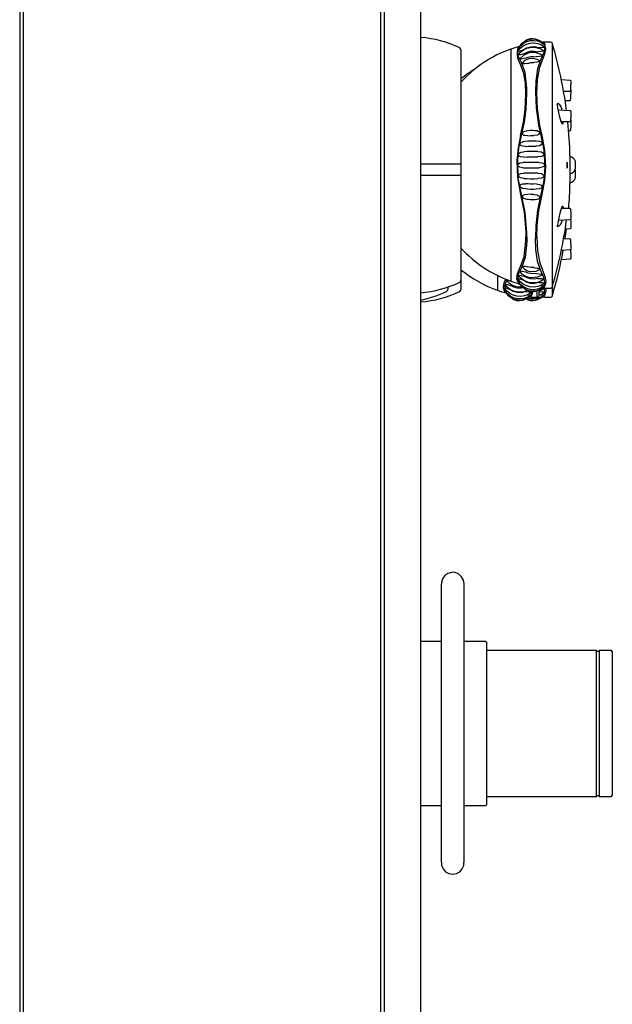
# Model space of a CAD drawing. Header units: millimetres. Extents: x 0 to 0.5, y -0.02 to 1.57.
# Tile 2 of 4: x 0 to 0.13, y 0.59 to 0.8. Entities that reach past the tile are written whole.
import ezdxf

# ---------------------------------------------------------------- set-up
doc = ezdxf.new("R2010")
doc.units = ezdxf.units.MM
doc.layers.add('BLOCKS', color=3, linetype='Continuous')

msp = doc.modelspace()

# ---------------------------------------------------------------- linework, layer by layer
at = {"layer": 'BLOCKS'}
for p, q in [((0, 1.550381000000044), (0, 0)), ((0.0008000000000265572, 1.550381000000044), (0.0008000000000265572, 0.5941668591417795)), ((0.08000000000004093, 1.501043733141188), (0.08000000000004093, 0.03699999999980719)), ((0.08799999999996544, 1.483616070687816), (0.08799999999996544, 0.04989999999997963)), ((0.0008000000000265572, 1.300000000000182), (0.0008000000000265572, 0)), ((0.07920000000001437, 1.230799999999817), (0.07920000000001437, 0.07000000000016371)), ((0.1147403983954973, 0.7993537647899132), (0.1150224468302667, 0.7991454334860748)), ((0.09686414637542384, 0.7976567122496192), (0.09686414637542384, 0.747145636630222)), ((0.1078089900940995, 0.7978570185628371), (0.1078089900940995, 0.7724011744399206)), ((0.1169171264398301, 0.7437405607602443), (0.1169171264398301, 0.7990416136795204)), ((0.1150224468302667, 0.7971170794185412), (0.1144039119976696, 0.795608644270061)), ((0.1146898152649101, 0.7952529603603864), (0.1153001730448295, 0.7968338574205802)), ((0.1188979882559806, 0.7911700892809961), (0.120777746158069, 0.7910269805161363)), ((0.1206527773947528, 0.7885198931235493), (0.1193981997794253, 0.7885495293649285)), ((0.1206527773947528, 0.7864997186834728), (0.1197322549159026, 0.7865214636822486)), ((0.1182189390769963, 0.784536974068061), (0.1207539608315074, 0.7843923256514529)), ((0.1187880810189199, 0.7850553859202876), (0.1187879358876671, 0.7850552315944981)), ((0.120676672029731, 0.78188331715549), (0.1188570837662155, 0.781891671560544)), ((0.120676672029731, 0.7798631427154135), (0.1205094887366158, 0.7798639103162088)), ((0.1144039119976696, 0.7788630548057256), (0.1150224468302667, 0.7756831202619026)), ((0.1153001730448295, 0.7756850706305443), (0.1146898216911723, 0.7788668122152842)), ((0.1207863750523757, 0.7744533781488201), (0.1207863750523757, 0.7724011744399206)), ((0.1207863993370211, 0.7744511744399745), (0.1207863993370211, 0.7703511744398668)), ((0.1078089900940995, 0.7724011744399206), (0.1078089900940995, 0.7469453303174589)), ((0.1207863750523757, 0.7724011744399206), (0.1207863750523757, 0.7703489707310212)), ((0.1219402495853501, 0.7733011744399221), (0.1219402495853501, 0.7715011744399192)), ((0.1219402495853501, 0.7712809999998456), (0.1219402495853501, 0.7694809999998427)), ((0.1150224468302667, 0.7691192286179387), (0.1144039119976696, 0.7659392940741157)), ((0.1146898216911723, 0.765935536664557), (0.1153001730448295, 0.769117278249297)), ((0.1207863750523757, 0.7705239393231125), (0.1207863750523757, 0.7683287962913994)), ((0.1207863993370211, 0.7703511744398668), (0.1207863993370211, 0.768331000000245)), ((0.1188570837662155, 0.7629106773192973), (0.120676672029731, 0.7629190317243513)), ((0.1207539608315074, 0.7604100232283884), (0.1182189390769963, 0.7602653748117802)), ((0.1187880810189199, 0.7597469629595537), (0.1187879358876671, 0.7597471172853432)), ((0.1207539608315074, 0.7583898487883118), (0.1197400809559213, 0.7583319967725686)), ((0.1131835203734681, 0.7564401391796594), (0.1131835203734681, 0.7563452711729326)), ((0.1193981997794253, 0.7562528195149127), (0.1206527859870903, 0.7562824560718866)), ((0.1049057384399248, 0.7481666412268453), (0.1049057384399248, 0.7449251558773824)), ((0.1150224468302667, 0.7476852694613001), (0.1144039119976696, 0.7491937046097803)), ((0.1146898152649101, 0.7495493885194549), (0.1153001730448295, 0.747968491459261)), ((0.09396089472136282, 0.7456232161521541), (0.09396089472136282, 0.7451254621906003)), ((0.09686414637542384, 0.747145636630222), (0.09686414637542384, 0.7451254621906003)), ((0.114622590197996, 0.7453615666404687), (0.1150224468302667, 0.7456569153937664)), ((0.1110912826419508, 0.7446288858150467), (0.111091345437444, 0.7446288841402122)), ((0.1115558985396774, 0.7432206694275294), (0.1115153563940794, 0.7432316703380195)), ((0.1115558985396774, 0.7432206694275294), (0.112119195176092, 0.7436367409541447)), ((0.112551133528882, 0.7446090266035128), (0.1123969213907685, 0.7439187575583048)), ((0.1135277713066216, 0.7446859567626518), (0.1135277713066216, 0.743383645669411)), ((0.1140138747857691, 0.7437405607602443), (0.1140138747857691, 0.7450238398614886)), ((0.09253751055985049, 0.6805132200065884), (0.09253751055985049, 0.6193748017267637)), ((0.09753751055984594, 0.6193686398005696), (0.09753751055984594, 0.6805083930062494)), ((0.09253751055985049, 0.6679076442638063), (0.08800000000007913, 0.6679076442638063)), ((0.1023375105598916, 0.6679076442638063), (0.09753751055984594, 0.6679076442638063)), ((0.1023375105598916, 0.6679076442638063), (0.1025375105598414, 0.6677076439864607)), ((0.1025375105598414, 0.6321076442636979), (0.1025375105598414, 0.6677076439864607)), ((0.1265764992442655, 0.6658809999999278), (0.1025375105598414, 0.6658809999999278)), ((0.1265764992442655, 0.633880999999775), (0.1265764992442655, 0.6658809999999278)), ((0.1266764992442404, 0.6657810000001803), (0.1265764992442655, 0.6658809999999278)), ((0.1267764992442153, 0.665680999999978), (0.1266764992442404, 0.6657810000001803)), ((0.1269764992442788, 0.665680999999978), (0.1267764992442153, 0.665680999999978)), ((0.1270764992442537, 0.6657809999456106), (0.1269764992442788, 0.665680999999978)), ((0.1271764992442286, 0.6658809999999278), (0.1270764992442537, 0.6657809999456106)), ((0.1298764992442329, 0.6658809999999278), (0.1271764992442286, 0.6658809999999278)), ((0.1271764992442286, 0.6658809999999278), (0.1271764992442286, 0.633880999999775)), ((0.1300764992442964, 0.6656809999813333), (0.1298764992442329, 0.6658809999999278)), ((0.1300764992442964, 0.6656809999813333), (0.1300764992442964, 0.6340810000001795)), ((0.1025375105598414, 0.633880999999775), (0.1265764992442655, 0.633880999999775)), ((0.1265764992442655, 0.633880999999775), (0.1266764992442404, 0.6339810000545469)), ((0.1266764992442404, 0.6339810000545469), (0.1267764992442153, 0.6340810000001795)), ((0.1267764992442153, 0.6340810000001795), (0.1269764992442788, 0.6340810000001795)), ((0.1269764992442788, 0.6340810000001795), (0.1270764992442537, 0.6339809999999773)), ((0.1270764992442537, 0.6339809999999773), (0.1271764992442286, 0.633880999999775)), ((0.1271764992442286, 0.633880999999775), (0.1298764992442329, 0.633880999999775)), ((0.1298764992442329, 0.633880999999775), (0.1300764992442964, 0.6340810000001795)), ((0.08800000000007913, 0.6319076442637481), (0.09253751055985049, 0.6319076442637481)), ((0.09753751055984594, 0.6319076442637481), (0.1023375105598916, 0.6319076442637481)), ((0.1023375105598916, 0.6319076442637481), (0.1025375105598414, 0.6321076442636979))]:
    msp.add_line(p, q, dxfattribs=at)
at = {"layer": 'BLOCKS', "flags": 128}
for points in [[(0.109492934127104, 0.7980562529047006), (0.1099691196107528, 0.7986383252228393), (0.1105837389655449, 0.7991313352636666), (0.1112893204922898, 0.7994890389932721), (0.112054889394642, 0.7996970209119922), (0.1128477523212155, 0.7997446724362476), (0.1136332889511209, 0.7996318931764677), (0.1143775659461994, 0.7993624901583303), (0.1151437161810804, 0.798889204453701)], [(0.109976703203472, 0.798769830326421), (0.1102614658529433, 0.7991144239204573), (0.1107978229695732, 0.7995433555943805), (0.1114109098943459, 0.7998546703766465), (0.1120747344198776, 0.8000362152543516), (0.1127619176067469, 0.8000790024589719), (0.1134435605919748, 0.7999828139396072), (0.1140910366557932, 0.7997507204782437), (0.1147403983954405, 0.7993537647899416)], [(0.110894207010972, 0.7995922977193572), (0.1111078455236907, 0.7997726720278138), (0.1115806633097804, 0.8000227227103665), (0.1120958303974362, 0.8001671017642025), (0.1126300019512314, 0.8001978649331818), (0.1131585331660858, 0.8001149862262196), (0.1136573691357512, 0.7999213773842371), (0.1137074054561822, 0.7998882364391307)], [(0.1101176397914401, 0.7949147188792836), (0.1094442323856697, 0.7964006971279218), (0.109306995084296, 0.7976519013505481), (0.1095623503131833, 0.7983668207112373), (0.109976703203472, 0.798769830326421)], [(0.1104178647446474, 0.7975811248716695), (0.1097650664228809, 0.7973910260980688), (0.1094808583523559, 0.7973363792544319), (0.1093732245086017, 0.7973389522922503), (0.1093463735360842, 0.7973524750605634), (0.1093374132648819, 0.7973743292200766), (0.1093421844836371, 0.7973898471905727), (0.109830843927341, 0.7980160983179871), (0.1104736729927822, 0.7985455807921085), (0.1112209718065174, 0.7989292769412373), (0.1120370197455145, 0.7991504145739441), (0.1128834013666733, 0.7991965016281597), (0.1137195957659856, 0.7990677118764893), (0.1145060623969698, 0.7987689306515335), (0.1151767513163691, 0.7983330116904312)], [(0.1106577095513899, 0.7967882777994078), (0.1099602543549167, 0.7966095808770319), (0.1096513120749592, 0.7965677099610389), (0.1095304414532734, 0.7965823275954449), (0.1095004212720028, 0.7966031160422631), (0.1094905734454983, 0.796633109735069), (0.1094995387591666, 0.7966658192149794), (0.1099780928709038, 0.7972191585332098), (0.1105914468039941, 0.7976848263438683), (0.1112950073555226, 0.7980227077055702), (0.1120576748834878, 0.798219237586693), (0.1128469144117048, 0.7982645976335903), (0.1136283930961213, 0.7981588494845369), (0.1143682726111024, 0.7979056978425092), (0.1149976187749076, 0.7975378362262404)], [(0.1099525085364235, 0.7981163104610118), (0.109651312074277, 0.7980418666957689), (0.1095304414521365, 0.7980288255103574), (0.1095004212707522, 0.7980353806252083), (0.109490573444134, 0.7980508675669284), (0.109492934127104, 0.7980562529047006)], [(0.1110459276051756, 0.7958354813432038), (0.1103274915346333, 0.7956874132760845), (0.1100089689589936, 0.7956702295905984), (0.1098844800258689, 0.7957021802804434), (0.1098533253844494, 0.795731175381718), (0.1098427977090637, 0.795769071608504), (0.1098540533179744, 0.7958187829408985), (0.1107171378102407, 0.7966071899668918), (0.1119226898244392, 0.7970784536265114), (0.1126069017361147, 0.7971460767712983), (0.1133118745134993, 0.7970832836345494), (0.1140049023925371, 0.7968813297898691), (0.1146116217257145, 0.7965576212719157)], [(0.110060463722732, 0.7988799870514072), (0.1100428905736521, 0.798868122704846), (0.1100108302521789, 0.7988406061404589), (0.1099832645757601, 0.7988084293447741), (0.1099607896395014, 0.7987722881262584), (0.1099481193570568, 0.7987444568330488)], [(0.1104178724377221, 0.7975811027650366), (0.1112090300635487, 0.7980882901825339), (0.1121212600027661, 0.7983606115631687), (0.1130737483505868, 0.7983858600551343), (0.1139947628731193, 0.798153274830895)], [(0.1106576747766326, 0.796788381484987), (0.1113598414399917, 0.7971721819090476), (0.1121392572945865, 0.7973839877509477), (0.1129516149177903, 0.7974173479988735), (0.113748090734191, 0.7972651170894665)], [(0.1149976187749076, 0.7975378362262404), (0.1150129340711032, 0.7975220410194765), (0.1150239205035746, 0.7974868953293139), (0.1150125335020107, 0.7974529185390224), (0.114978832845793, 0.7974217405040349), (0.1148444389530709, 0.797367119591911), (0.1145046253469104, 0.7973090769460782), (0.113748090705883, 0.7972651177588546)], [(0.1151767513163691, 0.7983330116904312), (0.1151857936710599, 0.7983084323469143), (0.1151757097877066, 0.7982828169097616), (0.1151456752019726, 0.7982596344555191), (0.1150257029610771, 0.7982200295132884), (0.1147096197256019, 0.7981790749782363), (0.1139947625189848, 0.7981532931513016)], [(0.1150224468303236, 0.7991454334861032), (0.1151422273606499, 0.7989001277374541), (0.115234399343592, 0.7982238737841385), (0.1150930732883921, 0.797360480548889), (0.1150224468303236, 0.7971170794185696)], [(0.1150224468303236, 0.7991454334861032), (0.1150770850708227, 0.7991381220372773), (0.1151291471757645, 0.7991209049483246), (0.1151768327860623, 0.7990943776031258), (0.1152184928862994, 0.799059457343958), (0.1152526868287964, 0.7990173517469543), (0.1152782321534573, 0.7989695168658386), (0.1152942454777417, 0.798917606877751), (0.1153001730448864, 0.7988634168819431)], [(0.1153001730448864, 0.7968338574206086), (0.1155066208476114, 0.7979393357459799), (0.1153001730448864, 0.7988634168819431)], [(0.1099281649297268, 0.7944603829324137), (0.1092838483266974, 0.7959670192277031)], [(0.1115456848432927, 0.794704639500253), (0.1108429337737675, 0.7946033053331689), (0.1106710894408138, 0.7946034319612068), (0.110536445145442, 0.7946239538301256), (0.1104246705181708, 0.7946778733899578), (0.1103967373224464, 0.794715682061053), (0.1103873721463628, 0.7947608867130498), (0.1104000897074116, 0.7948300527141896), (0.1109784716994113, 0.7953856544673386), (0.1118522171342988, 0.795765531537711), (0.1123821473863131, 0.7958391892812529), (0.1129497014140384, 0.7958077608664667), (0.1135236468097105, 0.7956543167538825), (0.1140068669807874, 0.7953973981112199)], [(0.1110459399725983, 0.7958354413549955), (0.1115798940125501, 0.7960829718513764), (0.1121612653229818, 0.7962247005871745), (0.1127613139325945, 0.7962566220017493), (0.1133574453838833, 0.7961756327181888)], [(0.1140068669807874, 0.7953973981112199), (0.1140430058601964, 0.7953727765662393), (0.1140728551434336, 0.7953274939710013), (0.1140828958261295, 0.7952792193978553), (0.1140731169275, 0.7952304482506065), (0.1140435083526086, 0.7951837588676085), (0.1139248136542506, 0.7950962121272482), (0.1137817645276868, 0.7950360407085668), (0.1135999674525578, 0.7949861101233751), (0.1128638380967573, 0.794887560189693), (0.1128638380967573, 0.794887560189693)], [(0.1144039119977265, 0.7956086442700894), (0.1136743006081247, 0.7934991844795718), (0.1132769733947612, 0.7908923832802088), (0.1131815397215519, 0.7884054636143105), (0.11334072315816, 0.7849291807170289), (0.1138837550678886, 0.7811422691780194), (0.1144039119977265, 0.778863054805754)], [(0.1146116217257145, 0.7965576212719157), (0.1146400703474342, 0.7965235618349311), (0.1146515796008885, 0.7964809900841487), (0.1146405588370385, 0.7964388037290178), (0.1146069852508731, 0.7963992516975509), (0.1144721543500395, 0.7963274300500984), (0.1141264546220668, 0.7962455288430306), (0.1133574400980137, 0.7961756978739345)], [(0.1135090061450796, 0.7881523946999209), (0.1136625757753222, 0.7911815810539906), (0.1141829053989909, 0.7938799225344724), (0.1146898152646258, 0.7952529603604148)], [(0.1099281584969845, 0.7788668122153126), (0.1105610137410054, 0.7818106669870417), (0.1109343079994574, 0.7845778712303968), (0.1111047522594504, 0.7879810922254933), (0.1109911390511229, 0.7903508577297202), (0.1106371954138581, 0.792523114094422), (0.1099281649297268, 0.7944603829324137)], [(0.1113378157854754, 0.7882324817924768), (0.1113195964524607, 0.7892412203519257), (0.1109223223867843, 0.7927143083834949), (0.1101176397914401, 0.7949147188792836)], [(0.1115457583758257, 0.7947043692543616), (0.1121846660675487, 0.7948947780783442), (0.1128638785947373, 0.7948872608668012)], [(0.1207725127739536, 0.7910273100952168), (0.1208438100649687, 0.7910103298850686), (0.1208937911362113, 0.7909785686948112), (0.1209267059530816, 0.7909420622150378), (0.1209465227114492, 0.7909066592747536), (0.1209562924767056, 0.7908788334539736), (0.1209571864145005, 0.7908748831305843)], [(0.1209571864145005, 0.7908748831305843), (0.1209603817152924, 0.7908607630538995), (0.1209625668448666, 0.7908460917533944), (0.1209641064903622, 0.7908283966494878), (0.1209652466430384, 0.7907807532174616), (0.1209611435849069, 0.7905748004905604), (0.1209503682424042, 0.7902789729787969), (0.1209333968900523, 0.7898975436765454), (0.1209130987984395, 0.7894984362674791), (0.120907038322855, 0.7893931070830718)], [(0.120907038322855, 0.7893931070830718), (0.120892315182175, 0.7891372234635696), (0.1208738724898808, 0.7888634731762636), (0.1208591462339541, 0.7887066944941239), (0.1208548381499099, 0.7886822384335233), (0.1208499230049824, 0.788663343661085), (0.1208400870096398, 0.7886374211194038), (0.1208175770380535, 0.7885996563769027), (0.1207771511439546, 0.7885594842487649), (0.1207175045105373, 0.788529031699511), (0.1206457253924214, 0.7885201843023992)], [(0.1208808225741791, 0.7889666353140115), (0.1208937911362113, 0.7889583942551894), (0.1209267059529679, 0.788921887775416), (0.1209465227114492, 0.788886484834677), (0.1209562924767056, 0.7888586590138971), (0.1209571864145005, 0.7888547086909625)], [(0.1209571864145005, 0.7888547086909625), (0.1209603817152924, 0.7888405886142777), (0.1209625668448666, 0.7888259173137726), (0.1209641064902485, 0.7888082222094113), (0.1209652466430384, 0.788760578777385), (0.1209611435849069, 0.7885546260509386), (0.1209503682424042, 0.7882587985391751), (0.1209333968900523, 0.7878773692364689), (0.1209130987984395, 0.7874782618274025), (0.120907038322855, 0.7873729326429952)], [(0.1101176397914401, 0.7788606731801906), (0.1101470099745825, 0.7789738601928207), (0.1107670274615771, 0.7818345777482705), (0.1111574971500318, 0.7846815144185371), (0.1113378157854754, 0.7882324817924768)], [(0.1146898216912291, 0.7788668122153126), (0.1141865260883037, 0.7811030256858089), (0.1136707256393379, 0.7847138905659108), (0.1135089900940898, 0.7881870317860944)], [(0.120907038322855, 0.7873729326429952), (0.120892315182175, 0.7871170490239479), (0.1208738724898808, 0.7868432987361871), (0.1208591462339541, 0.7866865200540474), (0.1208548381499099, 0.7866620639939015), (0.1208499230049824, 0.7866431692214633), (0.1208400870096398, 0.7866172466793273), (0.1208175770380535, 0.7865794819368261), (0.1207771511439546, 0.7865393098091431), (0.1207175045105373, 0.7865088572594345), (0.1206457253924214, 0.7865000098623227)], [(0.1188262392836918, 0.7851748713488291), (0.1185703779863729, 0.7856376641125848), (0.1181191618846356, 0.7859257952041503), (0.1180144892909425, 0.7858571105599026), (0.117996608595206, 0.7858068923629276), (0.117993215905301, 0.7857712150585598), (0.1179930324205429, 0.7857601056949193)], [(0.1188262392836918, 0.7819772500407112), (0.1185703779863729, 0.7829437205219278), (0.1181191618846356, 0.7849893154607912), (0.1180144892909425, 0.7855618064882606), (0.117996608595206, 0.7856964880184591), (0.117993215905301, 0.7857481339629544), (0.1179930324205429, 0.7857601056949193)], [(0.1190303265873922, 0.7844906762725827), (0.1189780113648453, 0.7847251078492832), (0.1188262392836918, 0.7851748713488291)], [(0.120753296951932, 0.7843896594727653), (0.1207728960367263, 0.7843903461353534), (0.1208405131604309, 0.7843672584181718), (0.1208858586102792, 0.7843330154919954), (0.1209148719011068, 0.7842964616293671), (0.12093131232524, 0.7842644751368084), (0.1209406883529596, 0.7842372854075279), (0.1209478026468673, 0.784205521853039), (0.1209567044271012, 0.784124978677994), (0.1209646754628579, 0.7838750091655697), (0.1209639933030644, 0.7836033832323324)], [(0.1209639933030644, 0.7836033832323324), (0.1209638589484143, 0.7835498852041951), (0.1209552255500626, 0.7831513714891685), (0.120940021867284, 0.7827528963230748), (0.1209203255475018, 0.7824077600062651), (0.1208982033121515, 0.7821591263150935), (0.1208846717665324, 0.782071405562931), (0.1208711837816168, 0.7820226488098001), (0.1208531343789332, 0.7819843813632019), (0.1208235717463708, 0.7819455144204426), (0.1207720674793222, 0.7819067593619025), (0.1207027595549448, 0.7818848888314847), (0.1206764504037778, 0.7818865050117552)], [(0.1209092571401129, 0.7822833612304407), (0.1209148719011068, 0.7822762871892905), (0.12093131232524, 0.7822443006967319), (0.1209406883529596, 0.7822171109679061), (0.1209478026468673, 0.7821853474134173), (0.1209567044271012, 0.7821048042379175), (0.1209646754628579, 0.7818548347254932), (0.1209639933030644, 0.7815832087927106)], [(0.1108649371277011, 0.7798248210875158), (0.1109054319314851, 0.7798393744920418), (0.1112729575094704, 0.7799255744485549), (0.1116940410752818, 0.7799879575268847), (0.1121468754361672, 0.7800242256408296), (0.1126133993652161, 0.7800329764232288), (0.1130751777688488, 0.7800143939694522), (0.1135537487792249, 0.7799645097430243), (0.1137806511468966, 0.7798742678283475), (0.1139238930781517, 0.7797777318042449), (0.1140430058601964, 0.779629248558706), (0.1140728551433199, 0.7795479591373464), (0.1140828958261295, 0.779462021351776), (0.1140731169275, 0.7793758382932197), (0.1140435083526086, 0.7792940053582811), (0.1139248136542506, 0.7791432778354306), (0.1137817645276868, 0.7790435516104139), (0.1135999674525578, 0.7789662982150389), (0.1128638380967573, 0.7788671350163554), (0.1128638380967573, 0.7788671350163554)], [(0.1191060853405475, 0.7813871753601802), (0.1189780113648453, 0.7815561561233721), (0.1188262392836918, 0.7819772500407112)], [(0.1191060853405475, 0.7813871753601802), (0.1192087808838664, 0.7814239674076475), (0.1192927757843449, 0.7817037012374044)], [(0.1192927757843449, 0.7817037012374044), (0.1193045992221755, 0.7817953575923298), (0.1193098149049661, 0.781889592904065)], [(0.1209639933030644, 0.7815832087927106), (0.1209638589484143, 0.7815297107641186), (0.1209552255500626, 0.781131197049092), (0.120940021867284, 0.7807327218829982), (0.1209203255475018, 0.7803875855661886), (0.1208982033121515, 0.780138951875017), (0.1208846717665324, 0.7800512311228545), (0.1208711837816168, 0.7800024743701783), (0.1208531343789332, 0.7799642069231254), (0.1208235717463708, 0.7799253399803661), (0.1207720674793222, 0.7798865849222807), (0.1207027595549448, 0.7798647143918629), (0.1206764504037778, 0.7798663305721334)], [(0.1099281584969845, 0.7788668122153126), (0.1093863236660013, 0.7761831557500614), (0.1091282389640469, 0.7734000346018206), (0.109252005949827, 0.7696817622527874), (0.1099281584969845, 0.7659355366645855)], [(0.1101176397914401, 0.7659416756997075), (0.1094442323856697, 0.7695765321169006), (0.109306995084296, 0.7733989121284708), (0.1095623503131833, 0.7761375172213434), (0.1101176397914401, 0.7788606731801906)], [(0.1115456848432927, 0.7788145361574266), (0.1108429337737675, 0.7788541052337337), (0.1106710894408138, 0.7789153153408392), (0.110536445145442, 0.7790014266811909), (0.1104246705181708, 0.7791396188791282), (0.1103967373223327, 0.7792174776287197), (0.1103873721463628, 0.7793012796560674), (0.1103965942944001, 0.7793866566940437), (0.1104244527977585, 0.7794691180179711), (0.1105362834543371, 0.7796253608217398), (0.1106710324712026, 0.7797325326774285), (0.1108428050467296, 0.7798194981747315), (0.1108651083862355, 0.7798236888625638)], [(0.1104534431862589, 0.7775521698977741), (0.1104945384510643, 0.7775617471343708), (0.1109828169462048, 0.7776370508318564), (0.1115375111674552, 0.7776919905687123), (0.1121327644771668, 0.7777241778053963), (0.1127467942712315, 0.7777323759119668), (0.1133571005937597, 0.7777166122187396), (0.1133716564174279, 0.7777156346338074)], [(0.1115457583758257, 0.7788144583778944), (0.1121846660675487, 0.7788692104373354), (0.1128638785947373, 0.7788670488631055)], [(0.1133716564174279, 0.7777156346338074), (0.1141250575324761, 0.7776354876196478), (0.1144704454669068, 0.7774655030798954), (0.1146060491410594, 0.7773110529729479), (0.1146400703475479, 0.7772268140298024), (0.1146515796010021, 0.7771379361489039), (0.1146405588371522, 0.7770490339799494), (0.1146069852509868, 0.7769648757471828), (0.1144721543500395, 0.7768106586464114), (0.1141264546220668, 0.7766394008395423), (0.1133574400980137, 0.7765463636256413)], [(0.1110459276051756, 0.7764870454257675), (0.110327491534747, 0.7765390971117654), (0.110008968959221, 0.7766872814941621), (0.10988448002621, 0.7768301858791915), (0.1098533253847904, 0.7769103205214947), (0.1098427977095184, 0.7769963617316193), (0.1098529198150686, 0.7770838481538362), (0.1098837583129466, 0.7771680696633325), (0.1100078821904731, 0.7773268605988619), (0.1103269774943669, 0.7775136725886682), (0.1104559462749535, 0.7775365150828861)], [(0.1110459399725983, 0.7764870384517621), (0.1115798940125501, 0.7765301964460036), (0.1121612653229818, 0.7765549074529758), (0.1127613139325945, 0.7765604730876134), (0.1133574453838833, 0.776546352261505)], [(0.1150224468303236, 0.775683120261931), (0.1151422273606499, 0.7745716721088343), (0.115234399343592, 0.772143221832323), (0.1150930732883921, 0.7697188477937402), (0.1150224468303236, 0.7691192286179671)], [(0.1153001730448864, 0.7691172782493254), (0.1155066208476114, 0.7720506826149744), (0.1153001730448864, 0.7756850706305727)], [(0.1106577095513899, 0.7741505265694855), (0.1099602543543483, 0.7742252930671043), (0.1096513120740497, 0.7743842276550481), (0.1095304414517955, 0.7745305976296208), (0.1095004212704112, 0.7746111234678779), (0.1094905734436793, 0.7746966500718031), (0.109500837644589, 0.7747826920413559), (0.1095311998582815, 0.7748651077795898), (0.1096525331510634, 0.7750192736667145), (0.1099611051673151, 0.7751975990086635), (0.1106583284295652, 0.7753130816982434)], [(0.1106576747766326, 0.7741505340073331), (0.1113598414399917, 0.7741780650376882), (0.1121392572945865, 0.7741932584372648), (0.1129516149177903, 0.7741956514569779), (0.113748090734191, 0.7741847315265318)], [(0.1137479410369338, 0.7753699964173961), (0.1129514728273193, 0.7753881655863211), (0.1121386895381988, 0.7753841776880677), (0.1113595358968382, 0.7753588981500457), (0.1106583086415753, 0.7753130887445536)], [(0.1137479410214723, 0.7753699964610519), (0.1145048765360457, 0.7752761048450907), (0.1148452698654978, 0.7751027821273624), (0.11497950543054, 0.7749478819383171), (0.1150129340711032, 0.7748639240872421), (0.1150239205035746, 0.7747756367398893), (0.1150125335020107, 0.7746876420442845), (0.1149788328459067, 0.7746041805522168), (0.1148444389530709, 0.7744507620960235), (0.1145046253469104, 0.7742797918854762), (0.113748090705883, 0.774184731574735)], [(0.09686414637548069, 0.7725769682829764), (0.09556276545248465, 0.7725810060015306), (0.09452484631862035, 0.7725838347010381), (0.09346890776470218, 0.7725863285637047), (0.09239723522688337, 0.7725884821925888), (0.09131214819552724, 0.7725902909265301), (0.09021599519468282, 0.7725917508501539), (0.08911114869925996, 0.7725928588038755), (0.08800000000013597, 0.772593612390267)], [(0.1104178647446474, 0.7718193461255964), (0.1097650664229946, 0.7719221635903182), (0.1094808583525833, 0.7720940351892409), (0.1093732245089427, 0.7722401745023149), (0.109346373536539, 0.7723187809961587), (0.1093374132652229, 0.7724011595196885), (0.1093463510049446, 0.7724836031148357), (0.1093732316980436, 0.7725622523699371), (0.1094810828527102, 0.7727084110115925), (0.1097660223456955, 0.7728803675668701), (0.1104184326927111, 0.7729830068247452)], [(0.1104178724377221, 0.771819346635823), (0.1112090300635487, 0.7718076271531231), (0.1121212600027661, 0.7718013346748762), (0.1130737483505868, 0.7718007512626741), (0.1139947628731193, 0.7718061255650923)], [(0.113994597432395, 0.7729962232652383), (0.1130734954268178, 0.7730015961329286), (0.1121204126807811, 0.7730010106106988), (0.1112092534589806, 0.7729947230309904), (0.1104184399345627, 0.7729830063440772)], [(0.1139945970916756, 0.7729962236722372), (0.1147099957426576, 0.7728943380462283), (0.1150260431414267, 0.7727176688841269), (0.1151459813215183, 0.7725670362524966), (0.1151758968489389, 0.772485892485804), (0.1151857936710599, 0.772400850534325), (0.1151757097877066, 0.7723159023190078), (0.1151456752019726, 0.7722348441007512), (0.1150257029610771, 0.7720843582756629), (0.1147096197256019, 0.7719077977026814), (0.1139947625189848, 0.7718061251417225)], [(0.1200996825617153, 0.772857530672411), (0.1200848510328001, 0.7726793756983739), (0.1200778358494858, 0.7724696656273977), (0.1200794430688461, 0.7722529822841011), (0.1200894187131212, 0.7720533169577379), (0.1201066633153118, 0.7718921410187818), (0.1201293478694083, 0.7717872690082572), (0.1201550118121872, 0.771751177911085), (0.1201807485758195, 0.771789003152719), (0.1202035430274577, 0.7718969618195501), (0.120220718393, 0.7720623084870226), (0.1202303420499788, 0.7722653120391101), (0.1202314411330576, 0.7724825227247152), (0.120224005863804, 0.772689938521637), (0.1202088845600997, 0.7728652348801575), (0.1201876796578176, 0.7729892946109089), (0.1201626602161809, 0.7730477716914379), (0.1201366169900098, 0.7730330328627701), (0.1201125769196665, 0.7729459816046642), (0.1200996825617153, 0.772857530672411)], [(0.08800000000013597, 0.7701885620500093), (0.08911114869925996, 0.7701893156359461), (0.09021599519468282, 0.7701904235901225), (0.09131214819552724, 0.7701918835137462), (0.09239723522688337, 0.7701936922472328), (0.0934689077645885, 0.7701958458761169), (0.09452484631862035, 0.7701983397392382), (0.09556276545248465, 0.770201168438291), (0.09686414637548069, 0.7702052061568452)], [(0.1106577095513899, 0.7694892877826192), (0.1099602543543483, 0.7696049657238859), (0.1096513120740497, 0.7697843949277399), (0.1095304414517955, 0.7699391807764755), (0.1095004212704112, 0.7700218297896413), (0.1094905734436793, 0.7701080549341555), (0.109500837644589, 0.7701933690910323), (0.1095311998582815, 0.7702736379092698), (0.1096525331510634, 0.7704193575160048), (0.1099611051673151, 0.7705772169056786), (0.1106583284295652, 0.7706518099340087)], [(0.1106576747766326, 0.7694892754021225), (0.1113598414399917, 0.7694434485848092), (0.1121392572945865, 0.7694181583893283), (0.1129516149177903, 0.7694141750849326), (0.113748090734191, 0.7694323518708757)], [(0.1137479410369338, 0.7706176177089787), (0.1129514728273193, 0.7706067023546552), (0.1121386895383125, 0.77060909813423), (0.1113595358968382, 0.7706242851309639), (0.1106583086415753, 0.7706518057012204)], [(0.1137479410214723, 0.7706176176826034), (0.1145048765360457, 0.7705224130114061), (0.1148452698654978, 0.7703508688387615), (0.11497950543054, 0.7701970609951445), (0.1150129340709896, 0.7701134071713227), (0.1150239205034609, 0.7700252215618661), (0.115012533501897, 0.7699371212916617), (0.114978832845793, 0.7698533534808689), (0.1148444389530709, 0.7696988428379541), (0.1145046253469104, 0.76952609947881), (0.1137480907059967, 0.7694323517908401)], [(0.1110780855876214, 0.7671555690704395), (0.1103274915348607, 0.7672883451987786), (0.110008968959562, 0.7674746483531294), (0.1098844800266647, 0.7676332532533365), (0.1098533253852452, 0.7677173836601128), (0.1098427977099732, 0.7678047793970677), (0.1098529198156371, 0.7678909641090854), (0.1098837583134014, 0.7679712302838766), (0.1100078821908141, 0.7681143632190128), (0.1103269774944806, 0.7682629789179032), (0.1110465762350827, 0.7683152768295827)], [(0.1133573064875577, 0.7682559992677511), (0.1127612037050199, 0.7682418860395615), (0.112160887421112, 0.768247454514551), (0.1115804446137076, 0.7682721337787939), (0.1110465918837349, 0.7683152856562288)], [(0.1133735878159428, 0.7670869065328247), (0.1133514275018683, 0.7670854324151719), (0.1127457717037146, 0.7670699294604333), (0.1121366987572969, 0.7670779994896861), (0.1115456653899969, 0.7671096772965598), (0.1110780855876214, 0.7671555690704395)], [(0.1133573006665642, 0.768255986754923), (0.1141250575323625, 0.7681632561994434), (0.1144704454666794, 0.7679931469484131), (0.1146060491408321, 0.7678394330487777), (0.1146400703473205, 0.7677554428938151), (0.1146515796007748, 0.7676666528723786), (0.1146405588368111, 0.7675776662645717), (0.1146069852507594, 0.7674932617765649), (0.1144721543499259, 0.7673383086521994), (0.1141264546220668, 0.7671671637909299), (0.1133735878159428, 0.7670869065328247)], [(0.1099281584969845, 0.7659355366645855), (0.1107067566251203, 0.7620836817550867), (0.1110911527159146, 0.7577698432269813), (0.1111087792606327, 0.7567408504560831)], [(0.1113378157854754, 0.7565698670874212), (0.1113195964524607, 0.7576191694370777), (0.1109223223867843, 0.7620157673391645), (0.1101176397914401, 0.7659416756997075)], [(0.1108673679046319, 0.7649780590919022), (0.1108429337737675, 0.7649826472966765), (0.1106710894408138, 0.7650695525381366), (0.110536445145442, 0.7651766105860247), (0.1104246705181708, 0.7653327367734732), (0.1103967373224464, 0.7654151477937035), (0.1103873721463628, 0.7655004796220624), (0.1103965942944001, 0.7655843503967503), (0.1104244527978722, 0.7656622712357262), (0.1105362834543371, 0.7658005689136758), (0.1106710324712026, 0.7658867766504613), (0.1108428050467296, 0.7659480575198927), (0.111546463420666, 0.7659877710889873), (0.111546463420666, 0.7659877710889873)], [(0.1135141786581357, 0.7648343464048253), (0.1135000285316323, 0.7648318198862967), (0.113069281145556, 0.7647874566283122), (0.1126121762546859, 0.7647692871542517), (0.1121506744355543, 0.7647778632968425), (0.1117020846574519, 0.7648133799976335), (0.1112836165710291, 0.7648746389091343), (0.1109167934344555, 0.7649595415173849), (0.1108672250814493, 0.7649771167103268)], [(0.1128637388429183, 0.765935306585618), (0.112185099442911, 0.7659331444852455), (0.1115465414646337, 0.765987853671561)], [(0.1128636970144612, 0.7659352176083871), (0.1135989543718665, 0.7658363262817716), (0.1137806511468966, 0.7657592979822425), (0.1139238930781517, 0.7656598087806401), (0.1140430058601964, 0.7655094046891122), (0.1140728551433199, 0.7654277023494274), (0.1140828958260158, 0.7653416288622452), (0.1140731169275, 0.7652555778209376), (0.1140435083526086, 0.7651741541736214), (0.1139248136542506, 0.7650253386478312), (0.1137817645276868, 0.764928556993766), (0.1135999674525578, 0.7648560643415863), (0.1135127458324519, 0.7648480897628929)], [(0.1144039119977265, 0.7659392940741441), (0.1136743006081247, 0.7624928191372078), (0.1132769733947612, 0.7590881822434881), (0.113183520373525, 0.7564401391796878)], [(0.1135089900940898, 0.7566153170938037), (0.1135994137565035, 0.7592134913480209), (0.1139684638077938, 0.7624575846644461), (0.1146898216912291, 0.7659355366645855)], [(0.1188262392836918, 0.7628250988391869), (0.1185703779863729, 0.7618586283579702), (0.1181191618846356, 0.7598130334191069), (0.1180144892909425, 0.7592405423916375), (0.117996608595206, 0.7591058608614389), (0.117993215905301, 0.7590542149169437), (0.1179930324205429, 0.7590422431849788)], [(0.1191060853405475, 0.7634151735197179), (0.1189780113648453, 0.7632461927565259), (0.1188262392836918, 0.7628250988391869)], [(0.1191060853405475, 0.7634151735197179), (0.1192087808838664, 0.7633783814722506), (0.1192927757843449, 0.7630986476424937)], [(0.1192927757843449, 0.7630986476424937), (0.1193045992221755, 0.7630069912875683), (0.1193098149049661, 0.7629127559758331)], [(0.120676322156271, 0.7629161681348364), (0.120697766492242, 0.7629180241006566), (0.1207660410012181, 0.7628986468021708), (0.1208129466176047, 0.7628670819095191), (0.1208437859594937, 0.7628323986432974), (0.1208618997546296, 0.7628016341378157), (0.1208728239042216, 0.7627751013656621), (0.1208818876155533, 0.7627434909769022), (0.120896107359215, 0.7626599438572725), (0.1209192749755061, 0.7624094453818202), (0.1209383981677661, 0.7620834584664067), (0.1209521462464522, 0.7617363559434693)], [(0.1209521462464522, 0.7617363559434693), (0.1209541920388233, 0.7616847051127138), (0.1209633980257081, 0.7612866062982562), (0.1209648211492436, 0.7609424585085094), (0.1209578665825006, 0.7606951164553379), (0.1209494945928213, 0.7606072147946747), (0.1209405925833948, 0.7605647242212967), (0.120921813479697, 0.7605178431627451), (0.1208930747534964, 0.7604769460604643), (0.1208420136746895, 0.7604359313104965), (0.1207728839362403, 0.7604120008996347), (0.1207532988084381, 0.7604126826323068)], [(0.1209090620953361, 0.7604996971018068), (0.1209192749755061, 0.7603892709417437), (0.1209383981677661, 0.7600632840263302), (0.1209521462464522, 0.7597161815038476)], [(0.1188262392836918, 0.759627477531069), (0.1185703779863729, 0.7591646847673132), (0.1181191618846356, 0.7588765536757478), (0.1180144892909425, 0.7589452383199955), (0.117996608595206, 0.7589954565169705), (0.117993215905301, 0.7590311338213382), (0.1179930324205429, 0.7590422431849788)], [(0.1190309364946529, 0.7603117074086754), (0.1189780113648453, 0.7600772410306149), (0.1188262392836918, 0.759627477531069)], [(0.1209521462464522, 0.7597161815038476), (0.1209541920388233, 0.7596645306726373), (0.1209633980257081, 0.7592664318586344), (0.1209648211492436, 0.7589222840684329), (0.1209578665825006, 0.7586749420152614), (0.1209494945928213, 0.7585870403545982), (0.1209405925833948, 0.7585445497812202), (0.120921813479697, 0.7584976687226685), (0.1208930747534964, 0.7584567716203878), (0.1208420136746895, 0.75841575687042), (0.1207728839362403, 0.7583918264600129), (0.1207532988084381, 0.7583925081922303)], [(0.1099281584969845, 0.7501501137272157), (0.1107067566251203, 0.7523202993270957), (0.1110911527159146, 0.7557462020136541), (0.1111087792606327, 0.7567408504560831)], [(0.1113378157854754, 0.7565698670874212), (0.1113195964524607, 0.7555611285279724), (0.1109223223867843, 0.7520880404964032), (0.1101176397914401, 0.7498876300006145)], [(0.1144039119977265, 0.7491937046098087), (0.1136743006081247, 0.7513031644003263), (0.1132769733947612, 0.7539099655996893), (0.113183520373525, 0.756345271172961)], [(0.1135090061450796, 0.7566499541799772), (0.1136625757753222, 0.7536207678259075), (0.1141829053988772, 0.7509224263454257), (0.1146898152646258, 0.7495493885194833)], [(0.1208464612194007, 0.7561489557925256), (0.1208510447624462, 0.7561352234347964), (0.1208546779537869, 0.7561208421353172), (0.1208579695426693, 0.7561033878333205), (0.1208638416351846, 0.7560560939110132), (0.1209096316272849, 0.7554826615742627), (0.1209547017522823, 0.7544134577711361), (0.1209635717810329, 0.7541392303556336), (0.1209645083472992, 0.7539817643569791), (0.1209626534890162, 0.7539570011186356), (0.1209596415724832, 0.7539377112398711), (0.12095243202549, 0.7539109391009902), (0.1209337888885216, 0.7538711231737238), (0.1208975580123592, 0.7538271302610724), (0.1208412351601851, 0.7537908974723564), (0.1207698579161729, 0.7537747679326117), (0.1188979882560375, 0.7536322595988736)], [(0.1206475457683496, 0.7562822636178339), (0.1207201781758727, 0.7562724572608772), (0.1207730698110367, 0.756245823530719), (0.1208094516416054, 0.7562127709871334), (0.120832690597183, 0.7561795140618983), (0.1208451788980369, 0.7561527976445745), (0.1208464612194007, 0.7561489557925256)], [(0.1208943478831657, 0.7538250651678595), (0.1209547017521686, 0.7523932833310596), (0.1209635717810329, 0.752119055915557), (0.1209645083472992, 0.7519615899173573), (0.1209626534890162, 0.7519368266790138), (0.1209596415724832, 0.7519175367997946), (0.1209524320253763, 0.7518907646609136), (0.1209337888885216, 0.7518509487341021), (0.1208975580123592, 0.7518069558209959), (0.1208412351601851, 0.7517707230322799), (0.1207698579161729, 0.7517545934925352), (0.1188979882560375, 0.7516120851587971)], [(0.1095218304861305, 0.7465527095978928), (0.1093863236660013, 0.7466856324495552), (0.1091282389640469, 0.7474109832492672), (0.109252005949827, 0.7486239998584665), (0.1099281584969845, 0.7501501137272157)], [(0.1101176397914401, 0.7498876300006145), (0.1094442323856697, 0.7484016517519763), (0.109306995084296, 0.74715044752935), (0.1095623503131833, 0.7464355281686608), (0.1099764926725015, 0.746032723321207)], [(0.1104161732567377, 0.74995439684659), (0.1103967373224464, 0.7499909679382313), (0.1103873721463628, 0.7500411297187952), (0.1103965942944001, 0.7500864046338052), (0.1104244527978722, 0.7501242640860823), (0.1105362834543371, 0.7501782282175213), (0.1106710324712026, 0.7501987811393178), (0.1108428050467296, 0.7501989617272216), (0.111546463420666, 0.7500975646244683)], [(0.1140156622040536, 0.7494110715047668), (0.1133216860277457, 0.7490783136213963), (0.1123666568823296, 0.7489636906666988), (0.1118393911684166, 0.7490400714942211), (0.111310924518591, 0.7492274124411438), (0.110817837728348, 0.7495353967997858), (0.1104161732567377, 0.74995439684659)], [(0.1128637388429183, 0.7499151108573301), (0.112185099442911, 0.749907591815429), (0.1115465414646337, 0.7500978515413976)], [(0.1128636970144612, 0.7499148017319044), (0.1135989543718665, 0.7498164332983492), (0.1137806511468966, 0.7497666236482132), (0.1139238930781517, 0.7497065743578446), (0.1140430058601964, 0.7496191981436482), (0.1140728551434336, 0.7495725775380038), (0.1140828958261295, 0.7495238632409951), (0.1140731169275, 0.749475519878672), (0.1140435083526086, 0.7494301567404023), (0.1140156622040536, 0.7494110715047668)], [(0.1093424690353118, 0.7474116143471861), (0.1093374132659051, 0.747428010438), (0.109346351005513, 0.7474498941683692), (0.1093732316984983, 0.747463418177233), (0.1094810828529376, 0.7474659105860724), (0.1097660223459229, 0.7474110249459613), (0.1104184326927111, 0.7472210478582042)], [(0.1094995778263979, 0.7481359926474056), (0.1094905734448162, 0.7481701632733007), (0.1095008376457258, 0.7481999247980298), (0.1095311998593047, 0.7482204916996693), (0.1096525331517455, 0.7482346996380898), (0.1099611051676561, 0.7481925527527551), (0.1106583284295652, 0.7480138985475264)], [(0.1149965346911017, 0.7472634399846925), (0.1143649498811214, 0.7468951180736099), (0.1136264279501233, 0.7466430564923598), (0.1128465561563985, 0.7465377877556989), (0.112058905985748, 0.7465829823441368), (0.1112974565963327, 0.7467787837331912), (0.1105945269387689, 0.7471156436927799), (0.109981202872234, 0.7475802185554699), (0.1094995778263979, 0.7481359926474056)], [(0.1098634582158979, 0.7489718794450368), (0.1098533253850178, 0.7489879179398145), (0.1098427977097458, 0.7490327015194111), (0.1098529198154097, 0.7490707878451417), (0.109883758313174, 0.7490999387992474), (0.1100078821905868, 0.749132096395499), (0.1103269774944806, 0.7491149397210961), (0.1110465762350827, 0.7489667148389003)], [(0.1146139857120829, 0.7482475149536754), (0.1136722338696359, 0.7478051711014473), (0.1124208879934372, 0.747662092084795), (0.1117326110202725, 0.7477665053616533), (0.1110431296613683, 0.7480159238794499), (0.1103967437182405, 0.7484223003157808), (0.1098634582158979, 0.7489718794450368)], [(0.1137479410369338, 0.7475372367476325), (0.1129514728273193, 0.7473850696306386), (0.1121386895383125, 0.7474184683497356), (0.1113595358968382, 0.7476301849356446), (0.1106583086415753, 0.7480138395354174)], [(0.1133573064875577, 0.7486267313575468), (0.1127612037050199, 0.7485457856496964), (0.112160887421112, 0.7485777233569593), (0.1115804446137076, 0.7487192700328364), (0.1110465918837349, 0.748966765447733)], [(0.1133573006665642, 0.7486266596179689), (0.1141250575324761, 0.7485569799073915), (0.1144704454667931, 0.7484755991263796), (0.1146060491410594, 0.748404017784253), (0.1146400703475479, 0.7483645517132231), (0.1146515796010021, 0.7483224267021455), (0.1146405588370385, 0.748279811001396), (0.1146139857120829, 0.7482475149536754)], [(0.1137479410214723, 0.7475372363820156), (0.1145048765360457, 0.7474932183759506), (0.1148452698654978, 0.7474349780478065), (0.11497950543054, 0.7473802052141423), (0.1150129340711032, 0.7473489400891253), (0.1150239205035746, 0.7473148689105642), (0.1150125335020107, 0.747279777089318), (0.1149965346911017, 0.7472634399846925)], [(0.1150224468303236, 0.7456569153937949), (0.1151422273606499, 0.745902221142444), (0.115234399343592, 0.7465784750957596), (0.1150930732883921, 0.7474418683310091), (0.1150224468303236, 0.7476852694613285)], [(0.1153001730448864, 0.7479684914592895), (0.1155066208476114, 0.7468630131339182), (0.1153001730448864, 0.745938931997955)], [(0.1066165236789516, 0.7445345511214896), (0.1064830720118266, 0.7446654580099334), (0.1062249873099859, 0.7453908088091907), (0.106348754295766, 0.7466038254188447), (0.1066881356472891, 0.7473698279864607)], [(0.1069428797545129, 0.7472683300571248), (0.106540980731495, 0.7463814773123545), (0.1064037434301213, 0.7451302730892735), (0.1066590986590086, 0.7444153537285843), (0.1070732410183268, 0.7440125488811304)], [(0.1122731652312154, 0.7444485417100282), (0.1116001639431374, 0.7440118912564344), (0.1108147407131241, 0.743714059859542), (0.1099798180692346, 0.7435856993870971), (0.1091347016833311, 0.7436316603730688), (0.1083196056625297, 0.7438521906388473), (0.1075727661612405, 0.7442350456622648), (0.1069298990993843, 0.7447636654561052), (0.1064210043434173, 0.7454147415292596)], [(0.1064431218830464, 0.7453787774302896), (0.1064341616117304, 0.7454078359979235), (0.1064430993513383, 0.7454297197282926), (0.1064699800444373, 0.7454432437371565), (0.1065778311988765, 0.7454457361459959), (0.1068627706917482, 0.7453908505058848), (0.1075151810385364, 0.7452008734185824)], [(0.1114244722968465, 0.7448622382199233), (0.1107231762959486, 0.7446228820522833), (0.1099433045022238, 0.7445176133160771), (0.1091556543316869, 0.7445628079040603), (0.108394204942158, 0.7447586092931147), (0.1076912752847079, 0.7450954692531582), (0.1070779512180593, 0.7455600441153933), (0.1065809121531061, 0.7461336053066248)], [(0.1066177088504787, 0.746083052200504), (0.1065971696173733, 0.7461126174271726), (0.1065873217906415, 0.7461499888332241), (0.1065975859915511, 0.746179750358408), (0.10662794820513, 0.7462003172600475), (0.1067492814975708, 0.7462145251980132), (0.1070578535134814, 0.7461723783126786), (0.1077550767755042, 0.7459937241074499)], [(0.106978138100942, 0.7469233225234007), (0.1069500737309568, 0.7469677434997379), (0.1069395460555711, 0.7470125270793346), (0.106949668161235, 0.7470506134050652), (0.106980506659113, 0.7470797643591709), (0.1071046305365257, 0.7471119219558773), (0.1074237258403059, 0.7470947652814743)], [(0.1102321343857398, 0.7457236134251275), (0.1095176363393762, 0.7456419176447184), (0.1088293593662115, 0.7457463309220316), (0.1081398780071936, 0.7459957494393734), (0.1074934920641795, 0.7464021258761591), (0.1069440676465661, 0.7469683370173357)], [(0.1076751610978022, 0.7470429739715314), (0.1078089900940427, 0.7470154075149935)], [(0.1105463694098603, 0.7454600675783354), (0.1100482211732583, 0.745364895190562), (0.1092354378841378, 0.7453982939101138), (0.1084562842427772, 0.7456100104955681), (0.1077550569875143, 0.7459936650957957)], [(0.1151764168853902, 0.7464687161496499), (0.1145034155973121, 0.7460320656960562), (0.1137179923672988, 0.7457342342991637), (0.1128830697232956, 0.7456058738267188), (0.1120379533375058, 0.7456518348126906), (0.1112228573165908, 0.7458723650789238), (0.1104760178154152, 0.7462552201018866), (0.109833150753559, 0.7467838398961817), (0.1093424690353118, 0.7474116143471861)], [(0.1094934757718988, 0.746745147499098), (0.1094905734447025, 0.7467520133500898), (0.1095008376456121, 0.7467672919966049), (0.109531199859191, 0.7467736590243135), (0.1096525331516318, 0.7467603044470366), (0.1099519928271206, 0.7466861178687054)], [(0.1150169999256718, 0.7458345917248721), (0.1143756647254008, 0.7454389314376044), (0.1136321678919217, 0.7451701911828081), (0.1128475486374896, 0.7450577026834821), (0.1120555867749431, 0.7451052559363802), (0.1112907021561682, 0.7453128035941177), (0.1105854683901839, 0.7456699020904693), (0.1099708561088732, 0.7461622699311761), (0.1094934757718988, 0.746745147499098)], [(0.110060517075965, 0.7459223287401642), (0.1100428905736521, 0.7459342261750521), (0.1100108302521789, 0.7459617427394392), (0.1099832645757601, 0.745993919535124), (0.1099607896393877, 0.7460300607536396), (0.1099481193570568, 0.7460578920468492)], [(0.1146225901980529, 0.7453615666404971), (0.114089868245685, 0.7450510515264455), (0.1134428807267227, 0.7448193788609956), (0.1127617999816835, 0.7447233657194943), (0.1120751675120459, 0.7447660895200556), (0.1114117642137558, 0.744947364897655), (0.1107988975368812, 0.7452583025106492), (0.1102625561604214, 0.7456868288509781), (0.1099764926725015, 0.746032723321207)], [(0.113994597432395, 0.7466490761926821), (0.1130734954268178, 0.746416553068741), (0.1121204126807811, 0.7464418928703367), (0.1112092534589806, 0.74671400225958), (0.1104184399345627, 0.7472210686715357)], [(0.1139945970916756, 0.7466490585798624), (0.1147099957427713, 0.7466232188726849), (0.1150260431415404, 0.7465822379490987), (0.1151459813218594, 0.7465425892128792), (0.11517589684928, 0.7465193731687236), (0.1151857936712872, 0.7464937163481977), (0.1151764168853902, 0.7464687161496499)], [(0.1142860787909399, 0.7459496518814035), (0.1145048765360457, 0.7459413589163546), (0.1148452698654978, 0.7459123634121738), (0.1149795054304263, 0.7458836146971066), (0.1150129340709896, 0.7458663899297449), (0.1150239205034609, 0.7458470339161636), (0.1150169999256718, 0.7458345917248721)], [(0.1143846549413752, 0.7454444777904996), (0.1144704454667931, 0.7454384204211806), (0.1146060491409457, 0.745418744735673), (0.1146400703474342, 0.7454075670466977), (0.1146515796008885, 0.7453952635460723), (0.1146225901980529, 0.7453615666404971)], [(0.1147229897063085, 0.7454357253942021), (0.1148452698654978, 0.7454148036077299), (0.11497950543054, 0.7453600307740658), (0.1150129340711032, 0.7453287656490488), (0.1150239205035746, 0.7452946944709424), (0.1150125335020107, 0.7452596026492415), (0.1149965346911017, 0.7452432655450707)], [(0.1150224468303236, 0.7456569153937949), (0.1150770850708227, 0.7456642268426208), (0.1151291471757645, 0.7456814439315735), (0.1151768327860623, 0.7457079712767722), (0.1152184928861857, 0.7457428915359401), (0.1152526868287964, 0.7457849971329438), (0.1152782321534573, 0.7458328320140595), (0.1152942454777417, 0.745884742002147), (0.1153001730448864, 0.745938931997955)], [(0.1150224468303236, 0.7436367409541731), (0.1151422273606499, 0.7438820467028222), (0.115234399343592, 0.7445583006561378), (0.1150874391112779, 0.7454561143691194)], [(0.1153954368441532, 0.7454382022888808), (0.1155066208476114, 0.7448428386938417), (0.1153001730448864, 0.7439187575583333)], [(0.1121137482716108, 0.7438144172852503), (0.1114724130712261, 0.7434187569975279), (0.1107289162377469, 0.7431500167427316), (0.1099442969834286, 0.7430375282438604), (0.1091523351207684, 0.7430850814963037), (0.1083874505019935, 0.7432926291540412), (0.1076822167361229, 0.7436497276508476), (0.1070676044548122, 0.7441420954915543), (0.1065704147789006, 0.7447491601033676)], [(0.1065964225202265, 0.744710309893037), (0.1065873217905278, 0.744731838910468), (0.1065975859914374, 0.7447471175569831), (0.1066279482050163, 0.7447534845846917), (0.1067492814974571, 0.7447401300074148), (0.1070487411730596, 0.7446659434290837)], [(0.107157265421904, 0.7439021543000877), (0.1071396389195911, 0.7439140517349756), (0.1071075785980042, 0.7439415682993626), (0.1070800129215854, 0.7439737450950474), (0.1070575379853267, 0.7440098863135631), (0.1070448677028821, 0.7440377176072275)], [(0.1117462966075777, 0.7433727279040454), (0.111186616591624, 0.743030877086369), (0.1105396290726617, 0.7427992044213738), (0.1098585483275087, 0.7427031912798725), (0.1091719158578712, 0.7427459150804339), (0.108508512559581, 0.7429271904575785), (0.1078956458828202, 0.7432381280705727), (0.1073593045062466, 0.7436666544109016), (0.1070732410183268, 0.7440125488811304)], [(0.1110913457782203, 0.7446289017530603), (0.1101702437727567, 0.7443963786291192), (0.1092171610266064, 0.7444217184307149), (0.1083060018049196, 0.7446938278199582), (0.107515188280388, 0.7452008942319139)], [(0.110803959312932, 0.7428938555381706), (0.1107536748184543, 0.7428605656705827), (0.1102550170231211, 0.7426671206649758), (0.1097266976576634, 0.7425843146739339), (0.1091927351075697, 0.7426150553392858), (0.1086777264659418, 0.7427593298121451), (0.1082049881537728, 0.7430092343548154), (0.1079912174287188, 0.7431896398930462)], [(0.1137072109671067, 0.7449140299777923), (0.113656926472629, 0.7448807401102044), (0.1131582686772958, 0.7446872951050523), (0.1126299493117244, 0.7446044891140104), (0.1120959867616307, 0.7446352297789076), (0.1115809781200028, 0.7447795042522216), (0.1111082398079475, 0.7450294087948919), (0.1108944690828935, 0.7452098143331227)], [(0.1110913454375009, 0.7446288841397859), (0.1118067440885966, 0.7446030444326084), (0.1121227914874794, 0.744562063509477), (0.1122427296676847, 0.7445224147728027), (0.1122726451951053, 0.7444991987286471), (0.1122825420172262, 0.7444735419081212), (0.1122731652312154, 0.7444485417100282)], [(0.1150224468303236, 0.7436367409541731), (0.1147389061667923, 0.7434273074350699), (0.114089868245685, 0.743030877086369), (0.1134428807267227, 0.7427992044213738), (0.1127617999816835, 0.7427031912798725), (0.1120751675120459, 0.7427459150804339), (0.1114117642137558, 0.7429271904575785), (0.1111960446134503, 0.7430366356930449)], [(0.1113828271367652, 0.743929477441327), (0.1116016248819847, 0.7439211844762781), (0.1119420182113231, 0.743892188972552), (0.1120762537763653, 0.7438634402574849), (0.1121096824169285, 0.7438462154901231), (0.1121206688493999, 0.7438268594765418), (0.1121137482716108, 0.7438144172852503)], [(0.1114814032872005, 0.7434243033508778), (0.1115671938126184, 0.7434182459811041), (0.1117027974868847, 0.7433985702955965), (0.1117368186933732, 0.7433873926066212), (0.1117483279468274, 0.7433750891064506), (0.1117462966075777, 0.7433727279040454)], [(0.1142860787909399, 0.743929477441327), (0.1145048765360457, 0.7439211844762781), (0.1148452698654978, 0.743892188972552), (0.1149795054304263, 0.7438634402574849), (0.1150129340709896, 0.7438462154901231), (0.1150273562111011, 0.7438208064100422), (0.1143756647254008, 0.7434187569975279), (0.1136321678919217, 0.7431500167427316), (0.1128475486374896, 0.7430375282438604), (0.1120555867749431, 0.7430850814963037), (0.1115558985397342, 0.7432206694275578)], [(0.1121191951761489, 0.7436367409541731), (0.1122389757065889, 0.7438820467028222), (0.112331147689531, 0.7445583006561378), (0.1123206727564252, 0.7446222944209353)], [(0.1121191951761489, 0.7436367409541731), (0.1121738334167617, 0.7436440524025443), (0.1122258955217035, 0.743661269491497), (0.1122735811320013, 0.7436877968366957), (0.1123152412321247, 0.7437227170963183), (0.1123494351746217, 0.743764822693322), (0.1123749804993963, 0.7438126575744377), (0.112390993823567, 0.7438645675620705), (0.1123969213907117, 0.7439187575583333)], [(0.1149965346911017, 0.7452432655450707), (0.1143649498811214, 0.7448749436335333), (0.1140138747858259, 0.7447551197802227)], [(0.1140138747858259, 0.7446281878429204), (0.1147099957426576, 0.7446030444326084), (0.1150260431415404, 0.744562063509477), (0.1151459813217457, 0.7445224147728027), (0.11517589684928, 0.7444991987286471), (0.1151916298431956, 0.7444584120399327), (0.1145034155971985, 0.7440118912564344), (0.1140138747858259, 0.7438262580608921)], [(0.1143846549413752, 0.7434243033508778), (0.1144704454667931, 0.7434182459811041), (0.1146060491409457, 0.7433985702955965), (0.1146400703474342, 0.7433873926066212), (0.1146515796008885, 0.7433750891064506), (0.1146495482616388, 0.7433727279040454)], [(0.1150224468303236, 0.7436367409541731), (0.1150770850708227, 0.7436440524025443), (0.1151291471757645, 0.743661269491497), (0.1151768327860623, 0.7436877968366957), (0.1152184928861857, 0.7437227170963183), (0.1152526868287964, 0.743764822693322), (0.1152782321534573, 0.7438126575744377), (0.115294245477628, 0.7438645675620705), (0.1153001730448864, 0.7439187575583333)], [(0.1137072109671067, 0.7428938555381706), (0.113656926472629, 0.7428605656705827), (0.1131582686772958, 0.7426671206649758), (0.1126299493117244, 0.7425843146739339), (0.1120959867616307, 0.7426150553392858), (0.1115809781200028, 0.7427593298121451), (0.1111154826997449, 0.743005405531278)], [(0.0950375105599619, 0.683054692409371), (0.09477503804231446, 0.6830408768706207), (0.09396685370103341, 0.6828138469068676), (0.09327961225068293, 0.6823323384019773), (0.09279017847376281, 0.6816500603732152), (0.09255428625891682, 0.6808441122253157), (0.0925717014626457, 0.6805150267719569)], [(0.09753382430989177, 0.6805090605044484), (0.09753737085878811, 0.6805286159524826), (0.09740507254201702, 0.6813577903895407), (0.09700580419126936, 0.6820961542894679), (0.09638487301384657, 0.6826605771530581), (0.09561232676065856, 0.6829877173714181), (0.0950375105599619, 0.683054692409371)], [(0.09256671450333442, 0.6193763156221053), (0.09259831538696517, 0.618767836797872), (0.09291840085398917, 0.6179884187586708), (0.09347824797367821, 0.6173598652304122), (0.09421348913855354, 0.6169531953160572), (0.0950375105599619, 0.6168133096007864)], [(0.0950375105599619, 0.6168133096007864), (0.09504043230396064, 0.6168133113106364), (0.09586614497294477, 0.6169548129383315), (0.09659862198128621, 0.6173613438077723), (0.09715620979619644, 0.6179877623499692), (0.09747598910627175, 0.6187646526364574), (0.09750831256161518, 0.6193701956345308)]]:
    msp.add_lwpolyline(points, dxfattribs=at)
at = {"layer": 'BLOCKS'}
for centre, radius, start, end in [((0.08619934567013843, 0.7764688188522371), 0.02400000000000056, 64.37083738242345, 85.69721118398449), ((0.1168089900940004, 0.7724011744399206), 0.027, 90.80209736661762, 94.07715928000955), ((0.1164380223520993, 0.7988985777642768), 0.0004999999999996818, 16.62292771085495, 90.8020973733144), ((0.09636414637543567, 0.7976567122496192), 0.000500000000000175, 0, 64.37083738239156), ((0.1168089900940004, 0.7724011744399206), 0.02700000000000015, 109.4712206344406, 137.620615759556), ((0.1168089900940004, 0.7724011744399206), 0.02700000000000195, 105.430314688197, 109.471220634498), ((0.1120579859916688, 0.796861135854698), 0.002914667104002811, 148.896277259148, 197.8643567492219), ((0.02768399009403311, 0.7724011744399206), 0.09312500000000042, 7.423864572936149, 16.62292771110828), ((0.1139057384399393, 0.7703809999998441), 0.02699999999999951, 121.0759159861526, 129.1365015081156), ((0.02768399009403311, 0.7724011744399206), 0.09312500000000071, 1.262734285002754, 5.845078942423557), ((0.1205260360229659, 0.7728011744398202), 0.001500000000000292, 19.4712206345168, 80.00422585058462), ((0.1205260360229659, 0.772001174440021), 0.001499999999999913, 279.9957741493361, 340.5287793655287), ((0.1205260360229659, 0.7707810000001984), 0.001500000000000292, 19.4712206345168, 23.99925806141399), ((0.1205260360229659, 0.7699809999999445), 0.001500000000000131, 279.9957741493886, 340.5287793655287), ((0.02768399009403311, 0.7703809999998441), 0.09312500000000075, 355.4035731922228, 358.7372657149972), ((0.02768399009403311, 0.7724011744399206), 0.09312500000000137, 343.3770722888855, 352.5761354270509), ((0.02768399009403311, 0.7703809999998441), 0.09312500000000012, 351.2787591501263, 352.5761354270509), ((0.1168089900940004, 0.7724011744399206), 0.02700000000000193, 222.379384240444, 250.2272764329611), ((0.02768399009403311, 0.7703809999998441), 0.09312500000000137, 343.3770722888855, 349.6577975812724), ((0.1139057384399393, 0.7703809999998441), 0.02700000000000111, 230.8634984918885, 250.5287793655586), ((0.08619934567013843, 0.7683335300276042), 0.0240000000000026, 274.3027888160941, 295.6291626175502), ((0.09636414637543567, 0.747145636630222), 0.000500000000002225, 295.629162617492, 0), ((0.1168089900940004, 0.7724011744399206), 0.02699999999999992, 250.5287793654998, 254.5696853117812), ((0.1168089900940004, 0.7724011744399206), 0.027, 265.6894607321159, 269.1979026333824), ((0.1164380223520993, 0.7459037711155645), 0.0005000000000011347, 269.1979026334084, 343.377072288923), ((0.08329609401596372, 0.7663133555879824), 0.02400000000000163, 281.3029178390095, 295.6291626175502), ((0.08619934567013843, 0.7663133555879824), 0.02400000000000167, 274.3027888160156, 295.6291626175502), ((0.09346089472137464, 0.7451254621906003), 0.0005000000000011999, 295.6291626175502, 0), ((0.09636414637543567, 0.7451254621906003), 0.0005000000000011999, 295.6291626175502, 0), ((0.1139057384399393, 0.7703809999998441), 0.02700000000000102, 250.5287793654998, 254.5696853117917), ((0.1139057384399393, 0.7703809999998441), 0.0270000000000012, 265.6894607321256, 269.1979026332), ((0.1135347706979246, 0.743883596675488), 0.0005000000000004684, 269.1979026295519, 343.377072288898), ((0.1168089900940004, 0.7703809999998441), 0.02700000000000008, 265.6894607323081, 269.1979026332), ((0.1164380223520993, 0.743883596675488), 0.0005000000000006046, 269.1979026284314, 343.3770722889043)]:
    msp.add_arc(centre, radius, start, end, dxfattribs=at)

doc.saveas('drawing.dxf')
